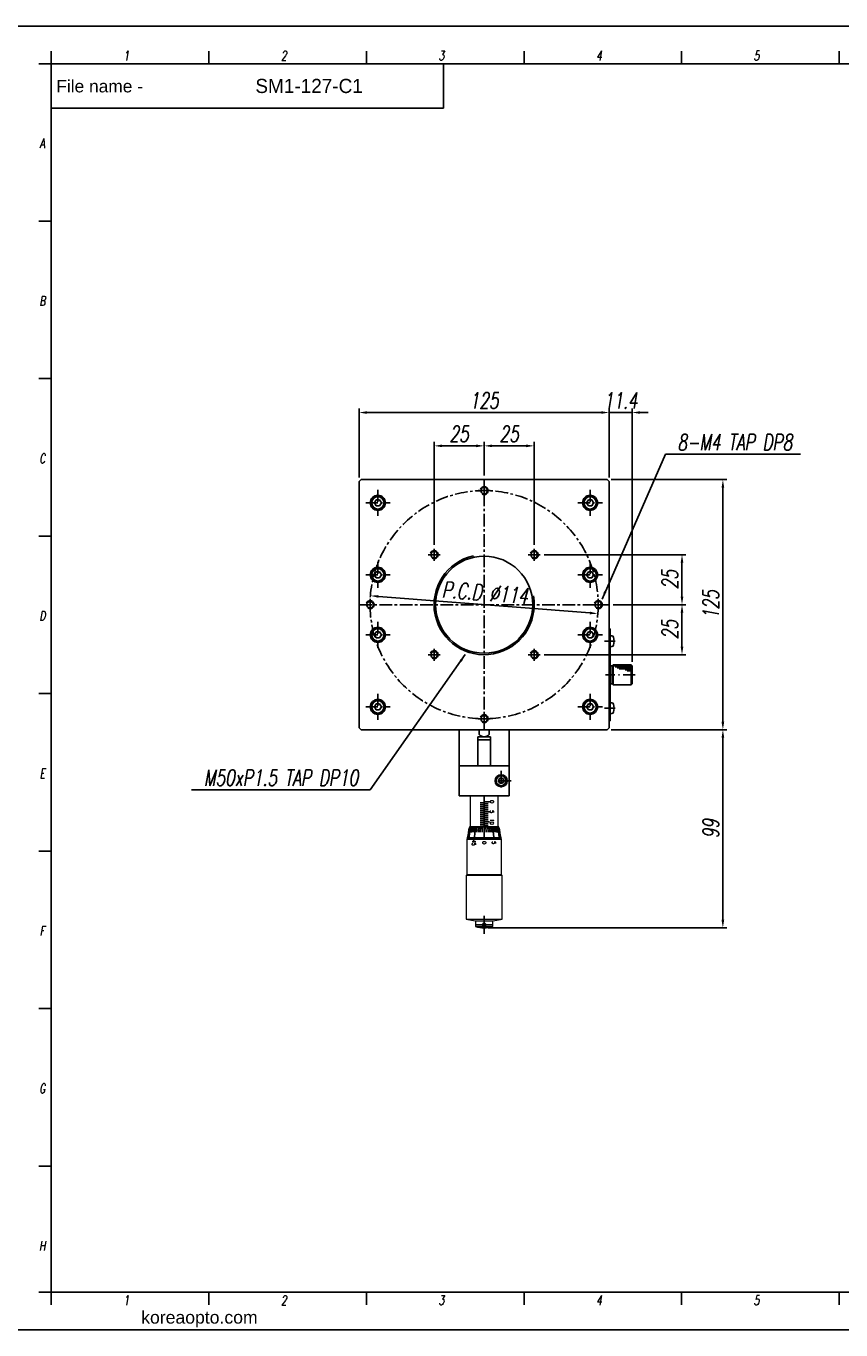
# Model space of a CAD drawing. Extents: x 0 to 2729, y 0 to 652.
# Tile 5 of 6: x 1826 to 2233, y 0 to 652. Entities that reach past the tile are written whole.
import ezdxf
from ezdxf.enums import TextEntityAlignment as Align

# ---------------------------------------------------------------- set-up
doc = ezdxf.new("R2010")
doc.units = 0
doc.header["$LTSCALE"] = 0.2
for name, pattern in [('CENTER', [50.8, 31.75, -6.35, 6.35, -6.35]), ('DASHDOT', [50.5, 30, -9, 2.5, -9]), ('HIDDEN', [9.525, 6.35, -3.175])]:
    doc.linetypes.add(name, pattern=pattern)
doc.layers.get('0').update_dxf_attribs({"linetype": 'CONTINUOUS'})
doc.layers.get('DEFPOINTS').update_dxf_attribs({"linetype": 'CONTINUOUS'})
for name, color, linetype in [('1', 1, 'CENTER'), ('2', 2, 'HIDDEN'), ('3', 3, 'CONTINUOUS'), ('DIM', 8, 'CONTINUOUS'), ('FORM', 7, 'CONTINUOUS'), ('PAPER', 2, 'CONTINUOUS'), ('W', 4, 'CONTINUOUS')]:
    doc.layers.add(name, color=color, linetype=linetype)
doc.styles.add('H', font='txt')
doc.styles.add('ROMANS', font='ROMANS')
doc.styles.add('S', font='romans', dxfattribs={"width": 0.7})
doc.styles.add('SEACAD_arial_ttfI', font='arial.ttf')
doc.styles.get("Standard").update_dxf_attribs({"font": 'romans.shx', "width": 0.7, "oblique": 10, "bigfont": 'whgtxt.shx'})
doc.dimstyles.get("Standard").update_dxf_attribs({"dimtxt": 0.18, "dimasz": 0.18, "dimexe": 0.18, "dimexo": 0.0625, "dimgap": 0.09, "dimtad": 0, "dimtih": 1, "dimtoh": 1, "dimdec": 4, "dimzin": 0, "dimdsep": 46, "dimtxsty": 'Standard', "dimcen": 0.09, "dimadec": 0, "dimazin": 0, "dimtfac": 1, "dimtdec": 4, "dimtofl": 0, "dimtmove": 0, "dimatfit": 3, "dimfxl": 0, "dimtolj": 1, "dimtzin": 0, "dimarcsym": 0})

# ---------------------------------------------------------------- blocks, each defined once
blk = doc.blocks.new('*D172')
at = {"color": 4, "lineweight": -2}
for p, q in [((2029.74, 392.57), (2029.74, 443.96)), ((2054.74, 427.07), (2054.74, 443.96)), ((2033.74, 441.96), (2050.74, 441.96))]:
    blk.add_line(p, q, dxfattribs=at)
at = {"color": 4}
for points in [[(2033.74, 442.63), (2033.74, 441.3), (2029.74, 441.96)], [(2050.74, 442.63), (2050.74, 441.3), (2054.74, 441.96)]]:
    blk.add_solid(points, dxfattribs=at)
at = {"layer": 'DEFPOINTS', "color": 0}
for p in [(2054.74, 441.96), (2054.74, 425.07), (2029.74, 390.57)]:
    blk.add_point(p, dxfattribs=at)
at = {"color": 3, "insert": (2042.24, 447.96), "char_height": 8, "attachment_point": 5}
blk.add_mtext('\\A1;25', dxfattribs=at)
blk = doc.blocks.new('*D173')
at = {"color": 4, "lineweight": -2}
for p, q in [((1992.24, 426.07), (1992.24, 460.61)), ((2113.24, 458.61), (1996.24, 458.61)), ((2117.24, 426.07), (2117.24, 460.61))]:
    blk.add_line(p, q, dxfattribs=at)
at = {"color": 4}
for points in [[(1996.24, 459.28), (1996.24, 457.95), (1992.24, 458.61)], [(2113.24, 459.28), (2113.24, 457.95), (2117.24, 458.61)]]:
    blk.add_solid(points, dxfattribs=at)
at = {"layer": 'DEFPOINTS', "color": 0}
for p in [(1992.24, 458.61), (1992.24, 424.07), (2117.24, 424.07)]:
    blk.add_point(p, dxfattribs=at)
at = {"color": 3, "insert": (2054.74, 464.61), "char_height": 8, "attachment_point": 5}
blk.add_mtext('\\A1;125', dxfattribs=at)
blk = doc.blocks.new('*D174')
at = {"color": 4, "lineweight": -2}
for p, q in [((2174.01, 296.07), (2174.01, 205.07)), ((2056.74, 201.07), (2176.01, 201.07))]:
    blk.add_line(p, q, dxfattribs=at)
at = {"color": 4}
for points in [[(2173.34, 296.07), (2174.68, 296.07), (2174.01, 300.07)], [(2173.34, 205.07), (2174.68, 205.07), (2174.01, 201.07)]]:
    blk.add_solid(points, dxfattribs=at)
at = {"layer": 'DEFPOINTS', "color": 0}
for p in [(2174.01, 300.07), (2054.74, 201.07), (2174.01, 201.07)]:
    blk.add_point(p, dxfattribs=at)
at = {"color": 3, "insert": (2168.01, 250.57), "char_height": 8, "attachment_point": 5, "rotation": 90}
blk.add_mtext('\\A1;99', dxfattribs=at)
blk = doc.blocks.new('*D179')
at = {"color": 4, "lineweight": -2}
for p, q in [((2113.24, 458.61), (2109.24, 458.61)), ((2117.24, 426.07), (2117.24, 460.61)), ((2117.24, 458.61), (2128.64, 458.61)), ((2128.64, 334.07), (2128.64, 460.61)), ((2132.64, 458.61), (2136.64, 458.61))]:
    blk.add_line(p, q, dxfattribs=at)
at = {"color": 4}
for points in [[(2113.24, 459.28), (2113.24, 457.95), (2117.24, 458.61)], [(2132.64, 459.28), (2132.64, 457.95), (2128.64, 458.61)]]:
    blk.add_solid(points, dxfattribs=at)
at = {"layer": 'DEFPOINTS', "color": 0}
for p in [(2128.64, 458.61), (2117.24, 424.07), (2128.64, 332.07)]:
    blk.add_point(p, dxfattribs=at)
at = {"color": 3, "insert": (2122.94, 464.61), "char_height": 8, "attachment_point": 5}
blk.add_mtext('\\A1;11.4', dxfattribs=at)
blk = doc.blocks.new('*D180')
at = {"color": 4, "lineweight": -2}
for p, q in [((2054.74, 427.07), (2054.74, 443.96)), ((2079.74, 392.57), (2079.74, 443.96)), ((2075.74, 441.96), (2058.74, 441.96))]:
    blk.add_line(p, q, dxfattribs=at)
at = {"color": 4}
for points in [[(2058.74, 442.63), (2058.74, 441.3), (2054.74, 441.96)], [(2075.74, 442.63), (2075.74, 441.3), (2079.74, 441.96)]]:
    blk.add_solid(points, dxfattribs=at)
at = {"layer": 'DEFPOINTS', "color": 0}
for p in [(2054.74, 441.96), (2054.74, 425.07), (2079.74, 390.57)]:
    blk.add_point(p, dxfattribs=at)
at = {"color": 3, "insert": (2067.24, 447.96), "char_height": 8, "attachment_point": 5}
blk.add_mtext('\\A1;25', dxfattribs=at)
blk = doc.blocks.new('*D181')
at = {"layer": '3', "color": 4, "lineweight": -2}
for p, q in [((2118.24, 425.07), (2176.01, 425.07)), ((2174.01, 304.07), (2174.01, 421.07)), ((2118.24, 300.07), (2176.01, 300.07))]:
    blk.add_line(p, q, dxfattribs=at)
at = {"layer": '3', "color": 4}
for points in [[(2173.34, 421.07), (2174.68, 421.07), (2174.01, 425.07)], [(2173.34, 304.07), (2174.68, 304.07), (2174.01, 300.07)]]:
    blk.add_solid(points, dxfattribs=at)
at = {"layer": 'DEFPOINTS', "color": 0}
for p in [(2116.24, 425.07), (2174.01, 425.07), (2116.24, 300.07)]:
    blk.add_point(p, dxfattribs=at)
at = {"layer": '3', "color": 3, "insert": (2168.01, 362.57), "char_height": 8, "attachment_point": 5, "rotation": 90}
blk.add_mtext('\\A1;125', dxfattribs=at)
blk = doc.blocks.new('*D182')
at = {"color": 4, "lineweight": -2}
for p, q in [((2084.74, 387.57), (2155.58, 387.57)), ((2153.58, 366.57), (2153.58, 383.57)), ((2119.24, 362.57), (2155.58, 362.57))]:
    blk.add_line(p, q, dxfattribs=at)
at = {"color": 4}
for points in [[(2152.92, 383.57), (2154.25, 383.57), (2153.58, 387.57)], [(2152.92, 366.57), (2154.25, 366.57), (2153.58, 362.57)]]:
    blk.add_solid(points, dxfattribs=at)
at = {"layer": 'DEFPOINTS', "color": 0}
for p in [(2082.74, 387.57), (2153.58, 387.57), (2117.24, 362.57)]:
    blk.add_point(p, dxfattribs=at)
at = {"color": 3, "insert": (2147.58, 375.07), "char_height": 8, "attachment_point": 5, "rotation": 90}
blk.add_mtext('\\A1;25', dxfattribs=at)
blk = doc.blocks.new('*D183')
at = {"color": 4, "lineweight": -2}
for p, q in [((2119.24, 362.57), (2155.58, 362.57)), ((2153.58, 358.57), (2153.58, 341.57)), ((2084.74, 337.57), (2155.58, 337.57))]:
    blk.add_line(p, q, dxfattribs=at)
at = {"color": 4}
for points in [[(2152.92, 358.57), (2154.25, 358.57), (2153.58, 362.57)], [(2152.92, 341.57), (2154.25, 341.57), (2153.58, 337.57)]]:
    blk.add_solid(points, dxfattribs=at)
at = {"layer": 'DEFPOINTS', "color": 0}
for p in [(2117.24, 362.57), (2082.74, 337.57), (2153.58, 337.57)]:
    blk.add_point(p, dxfattribs=at)
at = {"color": 3, "insert": (2147.58, 350.07), "char_height": 8, "attachment_point": 5, "rotation": 90}
blk.add_mtext('\\A1;25', dxfattribs=at)
blk = doc.blocks.new('A$C1B74274C')
for p, q in [((3.71, 27.5), (4.21, 28)), ((3.71, 27.5), (3.71, 18.5)), ((13.21, 28), (4.21, 28)), ((13.71, 27.5), (13.21, 28)), ((13.71, 18.5), (13.71, 27.5)), ((3.71, 18.5), (4.21, 18)), ((4.21, 18), (13.21, 18)), ((13.21, 18), (13.71, 18.5))]:
    blk.add_line(p, q)
at = {"layer": '1', "color": 7, "linetype": 'Continuous'}
for p, q in [((2.31, 46), (2.31, 0)), ((2.71, 46), (2.31, 46)), ((2.71, 0), (2.71, 46)), ((2.71, 42.5), (3.55, 42.43)), ((2.71, 37), (2.71, 42.5)), ((3.55, 37.07), (2.71, 37)), ((3.71, 27.5), (2.71, 27.5)), ((3.71, 27.5), (3.71, 18.5)), ((3.71, 18.5), (2.71, 18.5)), ((2.71, 9), (3.55, 8.93)), ((2.71, 3.5), (2.71, 9)), ((3.55, 3.57), (2.71, 3.5)), ((2.31, 0), (2.71, 0))]:
    blk.add_line(p, q, dxfattribs=at)
for centre, radius, start, end in [((3.47, 41.43), 1, 16.25703, 85), ((-2.29, 39.75), 7, 343.74297, 16.25703), ((3.47, 38.07), 1, 275, 343.74297), ((3.47, 7.93), 1, 16.25703, 85), ((-2.29, 6.25), 7, 343.74297, 16.25703), ((3.47, 4.57), 1, 275, 343.74297)]:
    blk.add_arc(centre, radius, start, end, dxfattribs=at)
at = {"layer": '3', "color": 1, "linetype": 'DASHDOT'}
for p, q in [((5.25, 39.75), (0, 39.75)), ((15.23, 23), (0.45, 23)), ((5.25, 6.25), (0, 6.25))]:
    blk.add_line(p, q, dxfattribs=at)
at = {"layer": '3'}
for p, q in [((4.21, 28), (4.21, 18)), ((13.21, 27.5), (4.21, 27.5)), ((13.21, 27), (5.21, 27)), ((13.21, 26.5), (6.21, 26.5)), ((13.21, 28), (13.21, 18)), ((13.21, 26), (7.21, 26)), ((13.21, 25.5), (10.21, 25.5)), ((13.21, 25), (11.21, 25))]:
    blk.add_line(p, q, dxfattribs=at)
blk = doc.blocks.new('SW_CENTERMARKSYMBOL_0')
at = {"layer": '3', "color": 0}
for p, q in [((-2.5, 0), (-4.45, 0)), ((0, 0), (-2.5, 0)), ((0, 2.5), (0, 4.45)), ((0, 0), (0, 2.5)), ((0, 0), (0, -2.5)), ((0, 0), (2.5, 0)), ((2.5, 0), (4.45, 0)), ((0, -2.5), (0, -4.45))]:
    blk.add_line(p, q, dxfattribs=at)
blk = doc.blocks.new('SGHF')
at = {"color": 7, "linetype": 'Continuous', "lineweight": 15}
for p, q in [((11324.14, 3853.02), (11308.64, 3853.02)), ((11308.64, 3853.02), (11308.64, 3846.02)), ((11330.57, 3854.62), (11324.14, 3853.37)), ((11324.14, 3853.37), (11324.14, 3838.67)), ((11348.14, 3854.62), (11330.57, 3854.62)), ((11330.57, 3854.62), (11330.57, 3846.02)), ((11348.54, 3855.02), (11348.14, 3854.62)), ((11348.14, 3854.62), (11348.14, 3837.42)), ((11370.34, 3855.02), (11348.54, 3855.02)), ((11348.54, 3855.02), (11348.54, 3846.02)), ((11371.14, 3850.57), (11370.34, 3855.02)), ((11370.34, 3846.02), (11370.34, 3855.02)), ((11308.64, 3846.02), (11308.64, 3839.02)), ((11330.57, 3846.02), (11330.57, 3837.42)), ((11348.54, 3846.02), (11348.54, 3837.02)), ((11370.34, 3837.02), (11370.34, 3846.02)), ((11371.14, 3846.02), (11371.14, 3850.57)), ((11374, 3850.37), (11371.14, 3850.37)), ((11371.14, 3841.47), (11371.14, 3846.02)), ((11374, 3841.67), (11374, 3850.37)), ((11308.64, 3839.02), (11324.14, 3839.02)), ((11324.14, 3838.67), (11330.57, 3837.42)), ((11370.34, 3837.02), (11371.14, 3841.47)), ((11371.14, 3841.67), (11374, 3841.67)), ((11330.57, 3837.42), (11348.14, 3837.42)), ((11348.14, 3837.42), (11348.54, 3837.02)), ((11348.54, 3837.02), (11370.34, 3837.02))]:
    blk.add_line(p, q, dxfattribs=at)
at = {"color": 0, "linetype": 'ByBlock'}
for p, q in [((11324.14, 3852.52), (11324.14, 3839.52)), ((11308.64, 3846.02), (11324.14, 3846.02)), ((11311.64, 3848.77), (11311.64, 3846.27)), ((11312.14, 3844.07), (11312.14, 3845.77)), ((11312.64, 3847.97), (11312.64, 3846.27)), ((11313.14, 3844.07), (11313.14, 3845.77)), ((11313.64, 3847.97), (11313.64, 3846.27)), ((11314.14, 3844.07), (11314.14, 3845.77)), ((11314.64, 3847.97), (11314.64, 3846.27)), ((11315.14, 3844.07), (11315.14, 3845.77)), ((11315.64, 3847.97), (11315.64, 3846.27)), ((11316.14, 3844.07), (11316.14, 3845.77)), ((11316.64, 3848.77), (11316.64, 3846.27)), ((11317.14, 3844.07), (11317.14, 3845.77)), ((11317.64, 3847.97), (11317.64, 3846.27)), ((11318.14, 3844.07), (11318.14, 3845.77)), ((11318.64, 3847.97), (11318.64, 3846.27)), ((11319.14, 3844.07), (11319.14, 3845.77)), ((11319.64, 3847.97), (11319.64, 3846.27)), ((11320.14, 3844.07), (11320.14, 3845.77)), ((11320.64, 3847.97), (11320.64, 3846.27)), ((11321.14, 3844.07), (11321.14, 3845.77)), ((11321.64, 3848.77), (11321.64, 3846.27)), ((11322.14, 3844.07), (11322.14, 3845.77)), ((11322.64, 3847.97), (11322.64, 3846.27)), ((11323.14, 3844.07), (11323.14, 3845.77)), ((11323.64, 3847.97), (11323.64, 3846.27)), ((11324.14, 3846.02), (11329.64, 3846.02))]:
    blk.add_line(p, q, dxfattribs=at)
at = {"color": 7, "linetype": 'Continuous', "lineweight": 15}
blk.add_arc((11359.64, 3846.02), 15, 343.14204, 16.85796, dxfattribs=at)
blk.add_open_spline([(11373.99, 3846.02), (11373.99, 3845.91), (11373.97, 3845.8), (11373.89, 3845.59), (11373.82, 3845.5), (11373.67, 3845.34), (11373.57, 3845.28), (11373.37, 3845.2), (11373.26, 3845.17), (11373.03, 3845.17), (11372.92, 3845.19), (11372.72, 3845.28), (11372.62, 3845.34), (11372.38, 3845.58), (11372.29, 3845.8), (11372.29, 3846.14), (11372.32, 3846.25), (11372.4, 3846.45), (11372.46, 3846.55), (11372.62, 3846.7), (11372.72, 3846.77), (11372.92, 3846.85), (11373.03, 3846.87), (11373.25, 3846.87), (11373.37, 3846.85), (11373.57, 3846.77), (11373.66, 3846.7), (11373.9, 3846.47), (11373.99, 3846.25), (11373.99, 3846.02)], degree=3, knots=[0, 0, 0, 0, 0.0625, 0.0625, 0.125, 0.125, 0.1875, 0.1875, 0.25, 0.25, 0.3125, 0.3125, 0.375, 0.375, 0.5, 0.5, 0.5625, 0.5625, 0.625, 0.625, 0.6875, 0.6875, 0.75, 0.75, 0.8125, 0.8125, 0.875, 0.875, 1, 1, 1, 1], dxfattribs=at)
at = {"layer": '1', "color": 7, "linetype": 'Continuous'}
for p, q in [((11324.14, 3852.92), (11329.14, 3853.48)), ((11324.14, 3851.61), (11326.9, 3851.95)), ((11324.16, 3852.14), (11326.92, 3852.52)), ((11324.17, 3853.18), (11326.93, 3853.55)), ((11324.17, 3852.56), (11326.93, 3852.94)), ((11324.72, 3853.49), (11326.93, 3853.79)), ((11324.13, 3850.99), (11326.89, 3851.28)), ((11324.14, 3850.28), (11329.14, 3850.85)), ((11324.14, 3849.52), (11326.89, 3849.77)), ((11324.14, 3848.69), (11326.89, 3848.89)), ((11324.14, 3847.83), (11326.89, 3847.96)), ((11324.14, 3846.93), (11326.89, 3847)), ((11324.14, 3845.11), (11326.89, 3845.05)), ((11324.13, 3841.06), (11326.89, 3840.77)), ((11324.14, 3844.22), (11326.89, 3844.09)), ((11324.14, 3843.35), (11326.89, 3843.16)), ((11324.14, 3842.53), (11326.89, 3842.28)), ((11324.14, 3841.76), (11329.14, 3841.2)), ((11324.14, 3840.44), (11326.9, 3840.1)), ((11324.14, 3839.13), (11329.14, 3838.56)), ((11324.16, 3839.9), (11326.92, 3839.52)), ((11324.17, 3839.48), (11326.93, 3839.1)), ((11324.17, 3838.87), (11326.93, 3838.49)), ((11324.72, 3838.56), (11326.93, 3838.26))]:
    blk.add_line(p, q, dxfattribs=at)
at = {"layer": 'DIM'}
blk.add_line((11329.64, 3854.52), (11329.64, 3837.52), dxfattribs=at)
at = {"layer": '2', "color": 1, "linetype": 'CENTER'}
blk.add_blockref('SW_CENTERMARKSYMBOL_0', (11373.14, 3846.02), dxfattribs=at)
at = {"color": 0, "linetype": 'ByBlock', "style": 'ROMANS', "width": 0.8}
for s, p in [('5', (11331.45, 3850.02)), ('5', (11315.95, 3849.02)), ('10', (11320.28, 3849.02)), ('45', (11330.78, 3840.02))]:
    blk.add_text(s, height=1.8, dxfattribs=at).set_placement(p)
for p in [(11312.33, 3850.83), (11332.8, 3846.96)]:
    blk.add_text('0', height=1.8, rotation=180, dxfattribs=at).set_placement(p)
blk = doc.blocks.new('*D190')
at = {"color": 4, "lineweight": -2}
blk.add_line((2107.58, 358.43), (2001.9, 366.71), dxfattribs=at)
at = {"color": 4}
for points in [[(2001.96, 367.37), (2001.85, 366.04), (1997.92, 367.02)], [(2107.63, 359.09), (2107.53, 357.77), (2111.57, 358.12)]]:
    blk.add_solid(points, dxfattribs=at)
at = {"layer": 'DEFPOINTS', "color": 0}
for p in [(1997.92, 367.02), (2111.57, 358.12)]:
    blk.add_point(p, dxfattribs=at)
at = {"color": 3, "insert": (2055.21, 368.55), "char_height": 8, "attachment_point": 5, "rotation": 355.52114}
blk.add_mtext('\\A1;P.C.D %%c114', dxfattribs=at)
blk = doc.blocks.new('erdftrgf45r')
at = {"layer": 'W'}
for p, q in [((34921.74, 9666.28), (35198.74, 9666.28)), ((34921.74, 9471.28), (34921.74, 9666.28)), ((35198.74, 9666.28), (35198.74, 9471.28)), ((35198.74, 9471.28), (34921.74, 9471.28))]:
    blk.add_line(p, q, dxfattribs=at)

msp = doc.modelspace()

# ---------------------------------------------------------------- linework, layer by layer
for p, q in [((1838.52203, 151.21043), (1838.52203, 18.98796)), ((1838.52203, 18.98796), (1995.95942, 18.98796))]:
    msp.add_line(p, q)
msp.add_lwpolyline([(1819.63311, 651.76691), (2729.44961, 651.76691), (2729.44961, 0.09904), (1819.63311, 0.09904)], close=True)
for centre in [(2054.73675, 419.5641), (2029.74184, 387.56919), (2079.74184, 387.56919), (1997.73675, 362.5641), (2111.74184, 362.56919), (2029.74184, 337.56919), (2079.74184, 337.56919), (2054.74184, 305.56919)]:
    msp.add_circle(centre, 1.65)
at = {"color": 3}
for centre in [(2054.74184, 419.56919), (1997.74184, 362.56919), (2111.74693, 362.57428), (2054.74693, 305.57428)]:
    msp.add_arc(centre, 2, 239.53161836, 156.40702219, dxfattribs=at)
at = {"layer": '1', "color": 7, "linetype": 'Continuous'}
for p, q in [((1993.24184, 425.06919), (1992.24184, 424.06919)), ((1992.24184, 424.06919), (1992.24184, 301.06919)), ((2116.24184, 425.06919), (1993.24184, 425.06919)), ((2117.24184, 424.06919), (2116.24184, 425.06919)), ((2117.24184, 301.06919), (2117.24184, 424.06919)), ((2000.79926, 414.99264), (1999.93324, 413.49264)), ((1999.93324, 413.49264), (2000.79926, 411.99264)), ((2002.53131, 414.99264), (2000.79926, 414.99264)), ((2000.79926, 411.99264), (2002.53131, 411.99264)), ((2003.39734, 413.49264), (2002.53131, 414.99264)), ((2002.53131, 411.99264), (2003.39734, 413.49264)), ((2106.79926, 414.99264), (2105.93324, 413.49264)), ((2105.93324, 413.49264), (2106.79926, 411.99264)), ((2108.53131, 414.99264), (2106.79926, 414.99264)), ((2106.79926, 411.99264), (2108.53131, 411.99264)), ((2109.39734, 413.49264), (2108.53131, 414.99264)), ((2108.53131, 411.99264), (2109.39734, 413.49264)), ((2000.79926, 378.99264), (1999.93324, 377.49264)), ((2002.53131, 378.99264), (2000.79926, 378.99264)), ((2003.39734, 377.49264), (2002.53131, 378.99264)), ((2106.79926, 378.99264), (2105.93324, 377.49264)), ((2108.53131, 378.99264), (2106.79926, 378.99264)), ((2109.39734, 377.49264), (2108.53131, 378.99264)), ((1999.93324, 377.49264), (2000.79926, 375.99264)), ((2000.79926, 375.99264), (2002.53131, 375.99264)), ((2002.53131, 375.99264), (2003.39734, 377.49264)), ((2105.93324, 377.49264), (2106.79926, 375.99264)), ((2106.79926, 375.99264), (2108.53131, 375.99264)), ((2108.53131, 375.99264), (2109.39734, 377.49264)), ((2000.79926, 348.99264), (1999.93324, 347.49264)), ((1999.93324, 347.49264), (2000.79926, 345.99264)), ((2002.53131, 348.99264), (2000.79926, 348.99264)), ((2000.79926, 345.99264), (2002.53131, 345.99264)), ((2003.39734, 347.49264), (2002.53131, 348.99264)), ((2002.53131, 345.99264), (2003.39734, 347.49264)), ((2106.79926, 348.99264), (2105.93324, 347.49264)), ((2105.93324, 347.49264), (2106.79926, 345.99264)), ((2108.53131, 348.99264), (2106.79926, 348.99264)), ((2106.79926, 345.99264), (2108.53131, 345.99264)), ((2109.39734, 347.49264), (2108.53131, 348.99264)), ((2108.53131, 345.99264), (2109.39734, 347.49264)), ((2000.79926, 312.99264), (1999.93324, 311.49264)), ((2002.53131, 312.99264), (2000.79926, 312.99264)), ((2003.39734, 311.49264), (2002.53131, 312.99264)), ((2106.79926, 312.99264), (2105.93324, 311.49264)), ((2108.53131, 312.99264), (2106.79926, 312.99264)), ((2109.39734, 311.49264), (2108.53131, 312.99264)), ((1999.93324, 311.49264), (2000.79926, 309.99264)), ((2000.79926, 309.99264), (2002.53131, 309.99264)), ((2002.53131, 309.99264), (2003.39734, 311.49264)), ((2105.93324, 311.49264), (2106.79926, 309.99264)), ((2106.79926, 309.99264), (2108.53131, 309.99264)), ((2108.53131, 309.99264), (2109.39734, 311.49264)), ((1992.24184, 301.06919), (1993.24184, 300.06919)), ((1993.24184, 300.06919), (2116.24184, 300.06919)), ((2042.24184, 267.06919), (2042.24184, 300.06919)), ((2042.74184, 300.06919), (2067.24184, 300.06919)), ((2057.24184, 300.06919), (2052.24184, 300.06919)), ((2052.24184, 300.06919), (2052.24184, 297.6197)), ((2057.24184, 297.6197), (2057.24184, 300.06919)), ((2067.24184, 300.06919), (2067.24184, 267.06919)), ((2116.24184, 300.06919), (2117.24184, 301.06919)), ((2051.56684, 282.06919), (2051.56684, 296.56919)), ((2051.56684, 296.56919), (2057.91684, 296.56919)), ((2057.91684, 295.06919), (2051.56684, 295.06919)), ((2057.91684, 296.56919), (2057.91684, 282.06919)), ((2042.24184, 282.06919), (2067.24184, 282.06919)), ((2057.91684, 282.06919), (2051.56684, 282.06919)), ((2062.52015, 275.81919), (2061.79846, 274.56919)), ((2061.79846, 274.56919), (2062.52015, 273.31919)), ((2063.96353, 275.81919), (2062.52015, 275.81919)), ((2064.68522, 274.56919), (2063.96353, 275.81919)), ((2063.96353, 273.31919), (2064.68522, 274.56919)), ((2062.52015, 273.31919), (2063.96353, 273.31919)), ((2067.24184, 267.06919), (2042.24184, 267.06919)), ((2047.74184, 267.06919), (2061.74184, 267.06919))]:
    msp.add_line(p, q, dxfattribs=at)
at = {"layer": '1'}
for p, q in [((2054.74184, 300.06919), (2054.74184, 425.06919)), ((1992.24184, 362.56919), (2117.24184, 362.56919))]:
    msp.add_line(p, q, dxfattribs=at)
msp.add_circle((2054.74184, 362.56919), 57, dxfattribs=at)
at = {"layer": '1', "color": 7, "linetype": 'Continuous'}
for centre, radius in [((2001.66529, 413.49264), 3.75), ((2107.66529, 413.49264), 3.75), ((2001.66529, 413.49264), 3.5), ((2001.66529, 413.49264), 3.1), ((2107.66529, 413.49264), 3.5), ((2107.66529, 413.49264), 3.1), ((2054.74184, 362.56919), 24.25), ((2001.66529, 377.49264), 3.75), ((2001.66529, 377.49264), 3.5), ((2001.66529, 377.49264), 3.1), ((2107.66529, 377.49264), 3.75), ((2107.66529, 377.49264), 3.5), ((2107.66529, 377.49264), 3.1), ((2001.66529, 347.49264), 3.75), ((2001.66529, 347.49264), 3.5), ((2001.66529, 347.49264), 3.1), ((2107.66529, 347.49264), 3.75), ((2107.66529, 347.49264), 3.5), ((2107.66529, 347.49264), 3.1), ((2001.66529, 311.49264), 3.75), ((2001.66529, 311.49264), 3.5), ((2001.66529, 311.49264), 3.1), ((2107.66529, 311.49264), 3.75), ((2107.66529, 311.49264), 3.5), ((2107.66529, 311.49264), 3.1), ((2063.24184, 274.56919), 3), ((2063.24184, 274.56919), 2.75), ((2063.24184, 274.56919), 2.45)]:
    msp.add_circle(centre, radius, dxfattribs=at)
at = {"layer": '1', "color": 3, "linetype": 'Continuous'}
msp.add_arc((2054.74184, 362.56919), 25, 102.3480435, 10.07586496, dxfattribs=at)
at = {"layer": '1', "color": 7, "linetype": 'Continuous'}
msp.add_arc((2054.74184, 300.06919), 3.5, 224.41531, 315.58469, dxfattribs=at)
at = {"layer": '3', "color": 1, "linetype": 'DASHDOT'}
for p, q in [((2001.66529, 420.00139), (2001.66529, 406.98389)), ((2057.74184, 419.56919), (2051.74184, 419.56919)), ((2054.74184, 416.56919), (2054.74184, 422.56919)), ((2107.66529, 420.00139), (2107.66529, 406.98389)), ((1995.63279, 413.49264), (2007.85654, 413.49264)), ((2101.63279, 413.49264), (2113.85654, 413.49264)), ((2032.74184, 387.56919), (2026.74184, 387.56919)), ((2029.74184, 384.56919), (2029.74184, 390.56919)), ((2082.74184, 387.56919), (2076.74184, 387.56919)), ((2079.74184, 384.56919), (2079.74184, 390.56919)), ((2001.66529, 384.00139), (2001.66529, 370.98389)), ((2107.66529, 384.00139), (2107.66529, 370.98389)), ((1995.63279, 377.49264), (2007.85654, 377.49264)), ((2101.63279, 377.49264), (2113.85654, 377.49264)), ((1997.74184, 359.56919), (1997.74184, 365.56919)), ((2111.74184, 359.56919), (2111.74184, 365.56919)), ((2114.74184, 362.56919), (2108.74184, 362.56919)), ((2001.66529, 354.00139), (2001.66529, 340.98389)), ((2107.66529, 354.00139), (2107.66529, 340.98389)), ((1995.63279, 347.49264), (2007.85654, 347.49264)), ((2101.63279, 347.49264), (2113.85654, 347.49264)), ((2029.74184, 334.56919), (2029.74184, 340.56919)), ((2079.74184, 334.56919), (2079.74184, 340.56919)), ((2032.74184, 337.56919), (2026.74184, 337.56919)), ((2082.74184, 337.56919), (2076.74184, 337.56919)), ((2001.66529, 318.00139), (2001.66529, 304.98389)), ((2107.66529, 318.00139), (2107.66529, 304.98389)), ((1995.63279, 311.49264), (2007.85654, 311.49264)), ((2054.74693, 302.57428), (2054.74693, 308.57428)), ((2101.63279, 311.49264), (2113.85654, 311.49264)), ((2057.74693, 305.57428), (2051.74693, 305.57428)), ((2068.24184, 274.56919), (2058.24184, 274.56919)), ((2063.24184, 279.56919), (2063.24184, 269.56919))]:
    msp.add_line(p, q, dxfattribs=at)
at = {"layer": '3'}
for centre in [(2029.74184, 387.56919), (2079.74184, 387.56919), (2029.74184, 337.56919), (2079.74184, 337.56919)]:
    msp.add_arc(centre, 2, 239.53161836, 156.40702219, dxfattribs=at)
at = {"layer": 'DEFPOINTS', "color": 0, "linetype": 'ByBlock'}
for p in [(2054.74184, 419.56919), (2054.74184, 419.56919), (2028.74519, 388.88417), (2029.74184, 387.56919), (2029.74184, 387.56919), (2031.09029, 389.04624), (2078.74519, 388.88417), (2079.74184, 387.56919), (2079.74184, 387.56919), (2081.09029, 389.04624), (1997.74184, 362.56919), (1997.74184, 362.56919), (2111.66529, 362.49264), (2111.66529, 362.49264), (2031.09029, 339.04624), (2081.09029, 339.04624), (2029.74184, 337.56919), (2029.74184, 337.56919), (2079.74184, 337.56919), (2079.74184, 337.56919), (2054.74693, 305.57428), (2054.74693, 305.57428)]:
    msp.add_point(p, dxfattribs=at)
at = {"layer": 'FORM', "color": 7, "linetype": 'Continuous'}
for q in [(2034.37879, 632.87799), (1838.52203, 610.71939)]:
    msp.add_line((2034.37879, 610.71939), q, dxfattribs=at)
at = {"layer": 'PAPER'}
for p, q in [((1838.52203, 632.87799), (1838.52203, 639.17549)), ((1917.24073, 632.87799), (1917.24073, 639.17549)), ((1917.24073, 632.87799), (1917.24073, 639.17549)), ((1995.95942, 632.87799), (1995.95942, 639.17549)), ((2074.67811, 632.87799), (2074.67811, 639.17549)), ((2153.3968, 632.87799), (2153.3968, 639.17549)), ((2232.1155, 632.87799), (2232.1155, 639.17549)), ((1838.52203, 632.87799), (1832.22454, 632.87799)), ((1838.52203, 554.27507), (1832.22454, 554.27507)), ((1838.52203, 475.55638), (1832.22454, 475.55638)), ((1838.52203, 396.83769), (1832.22454, 396.83769)), ((1838.52203, 318.11899), (1832.22454, 318.11899)), ((1838.52203, 239.4003), (1832.22454, 239.4003)), ((1838.52203, 160.68161), (1832.22454, 160.68161)), ((1838.52203, 81.96292), (1832.22454, 81.96292)), ((1838.52203, 18.98796), (1832.22454, 18.98796)), ((1838.52203, 18.98796), (1838.52203, 12.69047)), ((1917.24073, 18.98796), (1917.24073, 12.69047)), ((1917.24073, 18.98796), (1917.24073, 12.69047)), ((1995.95942, 18.98796), (1995.95942, 12.69047)), ((2074.67811, 18.98796), (2074.67811, 12.69047)), ((2153.3968, 18.98796), (2153.3968, 12.69047)), ((2232.1155, 18.98796), (2232.1155, 12.69047))]:
    msp.add_line(p, q, dxfattribs=at)

# ---------------------------------------------------------------- block references
at = {"xscale": 3.148153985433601, "yscale": 3.148153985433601, "zscale": 3.148153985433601}
msp.add_blockref('erdftrgf45r', (-108100.50696, -29798.0624), dxfattribs=at)
msp.add_blockref('A$C1B74274C', (2114.93487, 304.5692))
at = {"rotation": 270}
msp.add_blockref('SGHF', (-1791.28083, 11575.71252), dxfattribs=at)

# ---------------------------------------------------------------- texts
at = {"insert": (1967.3193, 621.79869), "char_height": 7.0833465, "width": 134.1189748, "attachment_point": 5, "style": 'H'}
msp.add_mtext('{\\C2;SM1-127-C1}', dxfattribs=at)
at = {"color": 3, "char_height": 8}
for s, insert, attachment_point in [('8-M4 TAP DP8', (2151.28887, 443.76352), 4), ('M50xP1.5 TAP DP10', (1991.82084, 276.10722), 6)]:
    msp.add_mtext(s, dxfattribs=dict(at, insert=insert, attachment_point=attachment_point))
at = {"layer": 'FORM', "color": 7, "linetype": 'Continuous', "style": 'SEACAD_arial_ttfI'}
for s, height, p in [('File name -', 6.1965115, (1841.02829, 624.82101)), ('koreaopto.com ', 6.2956557, (1883.43257, 9.54574))]:
    msp.add_text(s, height=height, dxfattribs=at).set_placement(p, align=Align.TOP_LEFT)
at = {"layer": 'PAPER', "style": 'S', "oblique": 10, "width": 0.7}
for s, p in [('1', (1875.94994, 636.94978)), ('2', (1954.66863, 636.94978)), ('3', (2033.38733, 636.94978)), ('4', (2112.10602, 636.94978)), ('5', (2190.82471, 636.94978)), ('A', (1834.00612, 593.14926)), ('B', (1834.00612, 514.43057)), ('C', (1834.00612, 435.71188)), ('D', (1834.00612, 356.99318)), ('E', (1834.00612, 278.27449)), ('F', (1834.00612, 199.5558)), ('G', (1834.00612, 120.83711)), ('H', (1834.00612, 42.11842)), ('1', (1875.94994, 14.91618)), ('2', (1954.66863, 14.91618)), ('3', (2033.38733, 14.91618)), ('4', (2112.10602, 14.91618)), ('5', (2190.82471, 14.91618))]:
    msp.add_text(s, height=4.72312, dxfattribs=at).set_placement(p, align=Align.MIDDLE)

# ---------------------------------------------------------------- dimensions: what is measured, and where the dimension line sits
dim = msp.add_linear_dim(base=(1992.24184, 458.61411), p1=(2117.24184, 424.06919), p2=(1992.24184, 424.06919), angle=180, dimstyle='Standard', override={"dimtxt": 8, "dimasz": 4, "dimexe": 2, "dimexo": 2, "dimgap": 2, "dimtad": 1, "dimtih": 0, "dimtoh": 0, "dimzin": 8, "dimlunit": 6, "dimcen": 2.5, "dimclrd": 4, "dimclre": 4, "dimclrt": 3, "dimtofl": 1, "dimatfit": 1})
dim.commit()
dim.dimension.update_dxf_attribs({"geometry": '*D173', "text_midpoint": (2054.74184, 458.61411), "dimtype": 160})
dim = msp.add_linear_dim(base=(2128.64184, 458.61411), p1=(2117.24184, 424.06919), p2=(2128.64184, 332.06919), dimstyle='Standard', override={"dimtxt": 8, "dimasz": 4, "dimexe": 2, "dimexo": 2, "dimgap": 2, "dimtad": 1, "dimtih": 0, "dimtoh": 0, "dimzin": 8, "dimlunit": 6, "dimcen": 2.5, "dimclrd": 4, "dimclre": 4, "dimclrt": 3, "dimtofl": 1, "dimatfit": 1})
dim.commit()
dim.dimension.update_dxf_attribs({"geometry": '*D179', "text_midpoint": (2122.94184, 458.61411), "dimtype": 160})
for base, p1, p2, angle, picture, middle in [((2054.74184, 441.96454), (2029.74184, 390.56919), (2054.74184, 425.06919), 180, '*D172', (2042.24184, 447.96454)), ((2054.74184, 441.96454), (2079.74184, 390.56919), (2054.74184, 425.06919), 180, '*D180', (2067.24184, 447.96454)), ((2153.58234, 387.56919), (2117.24184, 362.56919), (2082.74184, 387.56919), 270, '*D182', (2147.58234, 375.06919)), ((2153.58234, 337.56919), (2117.24184, 362.56919), (2082.74184, 337.56919), 270, '*D183', (2147.58234, 350.06919)), ((2174.00934, 201.06919), (2174.00934, 300.06919), (2054.74184, 201.06919), 270, '*D174', (2168.00934, 250.56919))]:
    dim = msp.add_linear_dim(base=base, p1=p1, p2=p2, angle=angle, dimstyle='Standard', override={"dimtxt": 8, "dimasz": 4, "dimexe": 2, "dimexo": 2, "dimgap": 2, "dimtad": 1, "dimtih": 0, "dimtoh": 0, "dimzin": 8, "dimlunit": 6, "dimcen": 2.5, "dimclrd": 4, "dimclre": 4, "dimclrt": 3, "dimtofl": 1, "dimatfit": 1})
    dim.commit()
    dim.dimension.update_dxf_attribs({"geometry": picture, "text_midpoint": middle})
dim = msp.add_diameter_dim_2p(p1=(2111.56777, 358.11799), p2=(1997.91591, 367.0204), dimstyle='Standard', override={"dimtxt": 8, "dimasz": 4, "dimexe": 2, "dimexo": 2, "dimgap": 2, "dimtad": 1, "dimtih": 0, "dimtoh": 0, "dimzin": 8, "dimlunit": 6, "dimpost": 'P.C.D %%c<>', "dimcen": 2.5, "dimclrd": 4, "dimclre": 4, "dimclrt": 3, "dimtofl": 1, "dimatfit": 1})
dim.commit()
dim.dimension.update_dxf_attribs({"geometry": '*D190', "text_midpoint": (2055.21039, 368.55087)})
at = {"layer": '3'}
dim = msp.add_linear_dim(base=(2174.00934, 425.06919), p1=(2116.24184, 300.06919), p2=(2116.24184, 425.06919), angle=270, dimstyle='Standard', override={"dimtxt": 8, "dimasz": 4, "dimexe": 2, "dimexo": 2, "dimgap": 2, "dimtad": 1, "dimtih": 0, "dimtoh": 0, "dimzin": 8, "dimlunit": 6, "dimcen": 2.5, "dimclrd": 4, "dimclre": 4, "dimclrt": 3, "dimtofl": 1, "dimatfit": 1}, dxfattribs=at)
dim.commit()
dim.dimension.update_dxf_attribs({"geometry": '*D181', "text_midpoint": (2168.00934, 362.56919)})

# ---------------------------------------------------------------- leaders
at = {"color": 4, "annotation_type": 0, "has_hookline": 1}
for points, hookline_direction, text_width in [([(2113.63473, 365.35756), (2145.28887, 437.76352), (2149.28887, 437.76352)], 0, 61.50708), ([(2045.34391, 337.71985), (1997.82084, 270.10722), (1993.82084, 270.10722)], 1, 83.30859)]:
    msp.add_leader(points, dimstyle='Standard', override={"dimtxt": 8, "dimasz": 4, "dimexe": 2, "dimexo": 2, "dimgap": 2, "dimtad": 1, "dimtih": 0, "dimtoh": 0, "dimzin": 8, "dimcen": 2.5, "dimclrd": 4, "dimclre": 4, "dimclrt": 3, "dimtofl": 1}, dxfattribs=dict(at, hookline_direction=hookline_direction, text_width=text_width))

doc.saveas('drawing.dxf')
